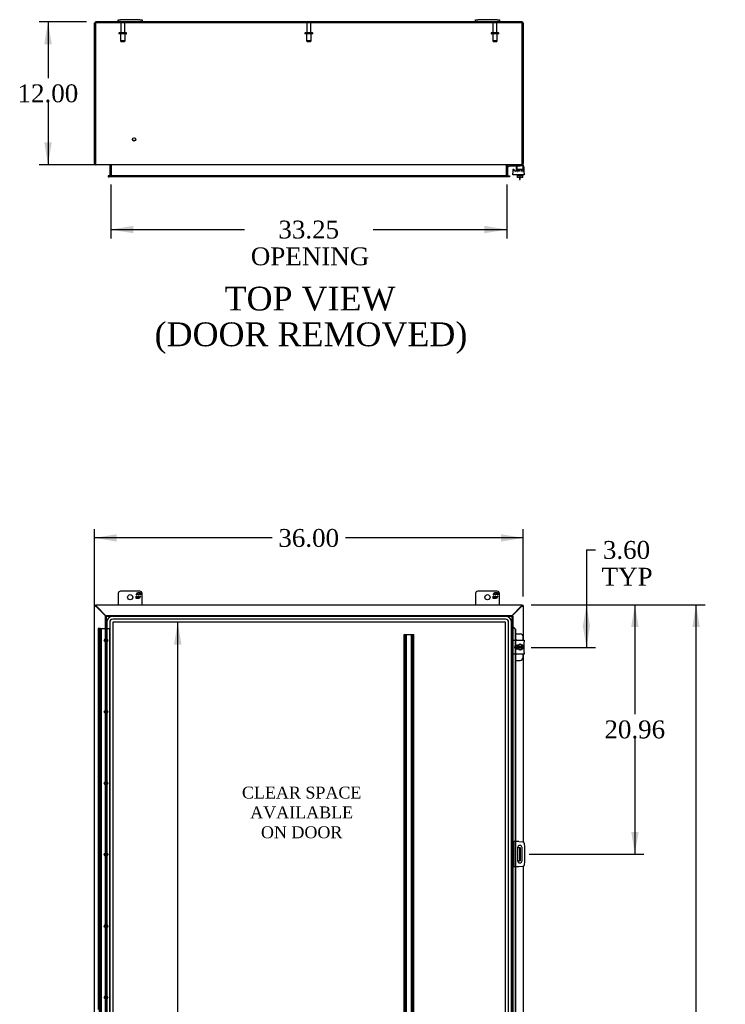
# Model space of a CAD drawing. Header units: inches. Extents: x 29 to 297, y 2 to 198.
# Tile 5 of 10: x 86 to 145, y 94 to 177. Entities that reach past the tile are written whole.
import ezdxf
from ezdxf.enums import TextEntityAlignment as Align

# ---------------------------------------------------------------- set-up
doc = ezdxf.new("R2010")
doc.units = ezdxf.units.IN
doc.header["$MEASUREMENT"] = 0
for name, color, linetype in [('COM40153-1', 7, 'CONTINUOUS'), ('COM40153-2', 7, 'CONTINUOUS'), ('COM42667', 7, 'CONTINUOUS'), ('COM42780', 7, 'CONTINUOUS'), ('COM48506', 7, 'CONTINUOUS'), ('COM52067-1', 7, 'CONTINUOUS'), ('COM53845-5', 7, 'CONTINUOUS'), ('COM54746-68', 7, 'CONTINUOUS'), ('COM70219', 7, 'CONTINUOUS'), ('COM71680-1', 7, 'CONTINUOUS'), ('COM71781-2', 7, 'CONTINUOUS'), ('DEFAULT', 7, 'CONTINUOUS'), ('FET07710', 7, 'CONTINUOUS'), ('SCC19011', 7, 'CONTINUOUS'), ('SPR20265', 7, 'CONTINUOUS'), ('STD21878', 7, 'CONTINUOUS'), ('STD26094', 7, 'CONTINUOUS'), ('WAF25035', 7, 'CONTINUOUS')]:
    doc.layers.add(name, color=color, linetype=linetype)
doc.styles.add('SEACAD_TIMES_NEW_ROMAN', font='times.ttf')

# ---------------------------------------------------------------- blocks, each defined once
blk = doc.blocks.new('GDIMGGROUP')
at = {"layer": 'DEFAULT', "linetype": 'Continuous'}
for points in [[(143.244, 125.771), (142.931, 127.646), (142.619, 125.771)], [(143.244, 57.521), (142.619, 57.521), (142.931, 55.646)]]:
    blk.add_hatch(color=136, dxfattribs=at).paths.add_polyline_path(points)
at = {"layer": 'DEFAULT', "color": 136, "linetype": 'Continuous'}
for p, q in [((129.088, 127.646), (143.681, 127.646)), ((142.931, 92.921), (142.931, 127.646)), ((142.931, 55.646), (142.931, 90.629)), ((129.088, 55.646), (143.681, 55.646))]:
    blk.add_line(p, q, dxfattribs=at)
at = {"layer": 'DEFAULT', "color": 136, "linetype": 'Continuous', "style": 'SEACAD_TIMES_NEW_ROMAN'}
blk.add_text('72.00', height=1.5, dxfattribs=at).set_placement((140.372, 92.396), align=Align.TOP_LEFT)
blk = doc.blocks.new('GDIMGGROUP9')
at = {"layer": 'DEFAULT', "linetype": 'Continuous'}
for points in [[(134.035, 125.771), (133.723, 127.646), (133.41, 125.771)], [(134.035, 125.925), (133.41, 125.925), (133.723, 124.05)]]:
    blk.add_hatch(color=136, dxfattribs=at).paths.add_polyline_path(points)
at = {"layer": 'DEFAULT', "color": 136, "linetype": 'Continuous'}
for p, q in [((133.723, 132.249), (134.473, 132.249)), ((133.723, 132.249), (133.723, 124.05)), ((129.088, 127.646), (134.473, 127.646)), ((129.091, 124.05), (134.473, 124.05))]:
    blk.add_line(p, q, dxfattribs=at)
at = {"layer": 'DEFAULT', "color": 136, "linetype": 'Continuous', "style": 'SEACAD_TIMES_NEW_ROMAN'}
for s, p in [('3.60', (135.104, 132.999)), ('TYP', (134.998, 130.749))]:
    blk.add_text(s, height=1.5, dxfattribs=at).set_placement(p, align=Align.TOP_LEFT)
blk = doc.blocks.new('GDIMGGROUP10')
at = {"layer": 'DEFAULT', "linetype": 'Continuous'}
for points in [[(138.104, 125.771), (137.791, 127.646), (137.479, 125.771)], [(138.104, 108.561), (137.479, 108.561), (137.791, 106.686)]]:
    blk.add_hatch(color=136, dxfattribs=at).paths.add_polyline_path(points)
at = {"layer": 'DEFAULT', "color": 136, "linetype": 'Continuous'}
for p, q in [((129.088, 127.646), (138.541, 127.646)), ((137.791, 127.646), (137.791, 118.441)), ((137.791, 116.416), (137.791, 106.686)), ((128.91, 106.686), (138.541, 106.686))]:
    blk.add_line(p, q, dxfattribs=at)
at = {"layer": 'DEFAULT', "color": 136, "linetype": 'Continuous', "style": 'SEACAD_TIMES_NEW_ROMAN'}
blk.add_text('20.96', height=1.5, dxfattribs=at).set_placement((135.232, 117.916), align=Align.TOP_LEFT)
blk = doc.blocks.new('GDIMGGROUP18')
at = {"layer": 'DEFAULT', "linetype": 'Continuous'}
for points in [[(88.196, 174.735), (88.821, 174.735), (88.508, 176.61)], [(88.196, 166.485), (88.508, 164.61), (88.821, 166.485)]]:
    blk.add_hatch(color=136, dxfattribs=at).paths.add_polyline_path(points)
at = {"layer": 'DEFAULT', "color": 136, "linetype": 'Continuous'}
for p, q in [((91.732, 176.61), (87.758, 176.61)), ((88.508, 176.61), (88.508, 171.885)), ((88.508, 169.86), (88.508, 164.61)), ((126.393, 164.61), (87.758, 164.61))]:
    blk.add_line(p, q, dxfattribs=at)
at = {"layer": 'DEFAULT', "color": 136, "linetype": 'Continuous', "style": 'SEACAD_TIMES_NEW_ROMAN'}
blk.add_text('12.00', height=1.5, dxfattribs=at).set_placement((85.949, 171.36), align=Align.TOP_LEFT)
blk = doc.blocks.new('GDIMGGROUP19')
at = {"layer": 'DEFAULT', "linetype": 'Continuous'}
for points in [[(95.66, 158.852), (95.66, 159.477), (93.785, 159.165)], [(125.16, 158.852), (127.035, 159.165), (125.16, 159.477)]]:
    blk.add_hatch(color=136, dxfattribs=at).paths.add_polyline_path(points)
at = {"layer": 'DEFAULT', "color": 136, "linetype": 'Continuous'}
for p, q in [((93.785, 162.955), (93.785, 158.415)), ((127.035, 162.955), (127.035, 158.415)), ((93.785, 159.165), (105.015, 159.165)), ((115.805, 159.165), (127.035, 159.165))]:
    blk.add_line(p, q, dxfattribs=at)
at = {"layer": 'DEFAULT', "color": 136, "linetype": 'Continuous', "style": 'SEACAD_TIMES_NEW_ROMAN'}
for s, p in [('33.25', (107.851, 159.915)), ('OPENING', (105.54, 157.665))]:
    blk.add_text(s, height=1.5, dxfattribs=at).set_placement(p, align=Align.TOP_LEFT)
blk = doc.blocks.new('GDIMGGROUP21')
at = {"layer": 'DEFAULT', "linetype": 'Continuous'}
for points in [[(94.285, 133.568), (92.41, 133.255), (94.285, 132.943)], [(126.535, 133.568), (126.535, 132.943), (128.41, 133.255)]]:
    blk.add_hatch(color=136, dxfattribs=at).paths.add_polyline_path(points)
at = {"layer": 'DEFAULT', "color": 136, "linetype": 'Continuous'}
for p, q in [((92.41, 127.172), (92.41, 134.005)), ((107.326, 133.255), (92.41, 133.255)), ((128.41, 133.255), (113.494, 133.255)), ((128.41, 128.324), (128.41, 134.005))]:
    blk.add_line(p, q, dxfattribs=at)
at = {"layer": 'DEFAULT', "color": 136, "linetype": 'Continuous', "style": 'SEACAD_TIMES_NEW_ROMAN'}
blk.add_text('36.00', height=1.5, dxfattribs=at).set_placement((107.851, 134.005), align=Align.TOP_LEFT)
blk = doc.blocks.new('GDIMGGROUP25')
at = {"layer": 'DEFAULT', "linetype": 'Continuous'}
for points in [[(99.713, 124.298), (99.4, 126.173), (99.088, 124.298)], [(99.713, 58.994), (99.088, 58.994), (99.4, 57.119)]]:
    blk.add_hatch(color=136, dxfattribs=at).paths.add_polyline_path(points)
at = {"layer": 'DEFAULT', "color": 136, "linetype": 'Continuous'}
for p, q in [((99.4, 92.921), (99.4, 126.173)), ((99.4, 57.119), (99.4, 90.896))]:
    blk.add_line(p, q, dxfattribs=at)
at = {"layer": 'DEFAULT', "color": 136, "linetype": 'Continuous', "style": 'SEACAD_TIMES_NEW_ROMAN'}
blk.add_text('69.05', height=1.5, dxfattribs=at).set_placement((96.841, 92.396), align=Align.TOP_LEFT)

msp = doc.modelspace()

# ---------------------------------------------------------------- linework, layer by layer
at = {"layer": 'COM40153-1', "color": 7}
for p, q in [((128.088, 163.538), (128.088, 163.36)), ((128.088, 163.36), (128.16, 163.36)), ((128.16, 163.36), (128.16, 163.538)), ((127.942, 107.249), (128.052, 107.249)), ((128.052, 107.249), (128.088, 107.249)), ((128.088, 107.249), (128.16, 107.249)), ((128.088, 107.249), (128.088, 106.124)), ((128.16, 107.249), (128.16, 106.124)), ((127.942, 106.124), (128.052, 106.124)), ((128.088, 106.124), (128.052, 106.124)), ((128.088, 106.124), (128.16, 106.124))]:
    msp.add_line(p, q, dxfattribs=at)
at = {"layer": 'COM40153-2', "color": 7}
for p, q in [((127.607, 107.749), (127.535, 107.749)), ((127.607, 107.749), (127.607, 105.624)), ((127.607, 107.749), (127.643, 107.749)), ((128.058, 107.749), (127.643, 107.749)), ((128.058, 107.749), (128.392, 107.72)), ((128.506, 107.606), (128.535, 107.272)), ((127.942, 107.236), (127.942, 106.136)), ((128.317, 106.136), (128.317, 107.236)), ((128.535, 107.272), (128.535, 106.101)), ((128.535, 106.101), (128.506, 105.767)), ((127.607, 105.624), (127.535, 105.624)), ((127.643, 105.624), (127.607, 105.624)), ((128.058, 105.624), (127.643, 105.624)), ((128.392, 105.653), (128.058, 105.624))]:
    msp.add_line(p, q, dxfattribs=at)
for centre, radius, start, end in [((128.381, 107.595), 0.125, 5, 85), ((128.129, 107.236), 0.188, 0, 180), ((128.129, 106.136), 0.188, 180, 0), ((128.381, 105.778), 0.125, 275, 355)]:
    msp.add_arc(centre, radius, start, end, dxfattribs=at)
at = {"layer": 'COM42667', "color": 7}
for p, q in [((127.536, 164.163), (127.536, 163.907)), ((127.536, 163.764), (127.536, 163.907)), ((127.709, 164.098), (127.646, 164.195)), ((127.82, 164.39), (127.82, 164.13)), ((128.506, 163.907), (128.506, 164.39)), ((128.506, 163.907), (128.506, 163.764)), ((128.506, 163.764), (127.536, 163.764)), ((127.536, 124.53), (127.536, 124.673)), ((127.536, 124.673), (128.506, 124.673)), ((127.536, 124.53), (127.536, 123.639)), ((127.95, 124.225), (127.81, 124.225)), ((128.506, 124.673), (128.506, 124.53)), ((128.506, 123.639), (128.506, 124.53)), ((127.536, 123.496), (127.536, 123.639)), ((128.506, 123.496), (127.536, 123.496)), ((127.81, 123.944), (127.95, 123.944)), ((128.506, 123.639), (128.506, 123.496))]:
    msp.add_line(p, q, dxfattribs=at)
for centre, radius, start, end in [((127.596, 164.163), 0.06, 32.84551, 180), ((127.76, 164.13), 0.06, 212.84551, 0), ((127.945, 164.39), 0.125, 90, 180), ((128.381, 164.39), 0.125, 0, 90), ((127.81, 124.084), 0.14, 90, 270)]:
    msp.add_arc(centre, radius, start, end, dxfattribs=at)
at = {"layer": 'COM42780', "color": 7}
for p, q in [((127.107, 164.517), (127.158, 164.568)), ((127.107, 164.517), (127.174, 164.45)), ((127.174, 164.45), (127.225, 164.501)), ((127.259, 164.515), (128.157, 164.515)), ((127.292, 164.516), (127.292, 164.515)), ((127.292, 164.516), (127.352, 164.516)), ((127.352, 164.516), (127.352, 164.515)), ((127.352, 164.516), (127.38, 164.516)), ((127.38, 164.516), (127.38, 164.515)), ((127.38, 164.516), (127.542, 164.516)), ((127.493, 164.516), (127.493, 164.515)), ((127.542, 164.516), (127.542, 164.515)), ((127.907, 164.469), (127.907, 164.594)), ((127.907, 164.133), (128.157, 164.133)), ((127.907, 164.038), (127.907, 164.124)), ((127.907, 164.038), (127.923, 164.038)), ((127.962, 164.228), (128.352, 164.228)), ((127.962, 164.228), (127.962, 164.149)), ((127.962, 164.145), (127.962, 164.133)), ((128.032, 164.038), (128.032, 164.228)), ((128.05, 164.228), (128.05, 164.038)), ((128.407, 164.515), (128.157, 164.515)), ((128.263, 164.038), (128.263, 164.228)), ((128.282, 164.038), (128.282, 164.228)), ((128.302, 164.61), (128.407, 164.61)), ((128.352, 164.133), (128.352, 164.171)), ((128.367, 164.038), (128.378, 164.038)), ((128.407, 164.61), (128.407, 164.515)), ((128.407, 164.512), (128.407, 164.515)), ((128.407, 164.468), (128.407, 164.515)), ((128.407, 164.178), (128.407, 164.468)), ((128.407, 164.038), (128.407, 164.178)), ((127.76, 125.2), (128.157, 125.2)), ((128.407, 124.673), (128.407, 124.95)), ((127.907, 124.15), (127.907, 124.225)), ((127.907, 123.944), (127.907, 124.016)), ((128.407, 123.219), (128.407, 123.496)), ((127.76, 122.969), (128.157, 122.969))]:
    msp.add_line(p, q, dxfattribs=at)
for centre, radius, start, end in [((127.259, 164.467), 0.143, 90, 135), ((127.259, 164.467), 0.048, 90, 135), ((128.157, 124.95), 0.25, 0, 90), ((127.657, 124.513), 0.25, 39.93243, 65.66946), ((127.657, 123.656), 0.25, 294.33054, 320.06757), ((128.157, 123.219), 0.25, 270, 0)]:
    msp.add_arc(centre, radius, start, end, dxfattribs=at)
msp.add_ellipse((127.657, 163.509), major_axis=(0, 14.322), ratio=0.017455, start_param=-1.524085, end_param=-1.503851, dxfattribs=at)
msp.add_open_spline([(127.904, 164.507), (127.904, 164.508), (127.903, 164.51), (127.901, 164.514), (127.9, 164.515), (127.898, 164.515)], degree=3, knots=[0.6179659, 0.6179659, 0.6179659, 0.6179659, 0.75, 0.75, 1, 1, 1, 1], dxfattribs=at)
at = {"layer": 'COM48506', "color": 7}
for p, q in [((92.482, 176.538), (92.482, 176.61)), ((94.41, 176.61), (92.482, 176.61)), ((124.41, 176.61), (96.41, 176.61)), ((128.302, 176.61), (126.41, 176.61)), ((128.41, 176.502), (128.41, 164.718)), ((128.302, 164.625), (128.302, 164.61)), ((128.41, 164.718), (128.338, 164.718)), ((127.035, 164.574), (127.035, 163.705)), ((127.107, 164.574), (127.035, 164.574)), ((127.107, 164.574), (127.107, 163.705)), ((128.302, 164.61), (128.283, 164.61)), ((127.107, 163.705), (127.035, 163.705)), ((127.175, 163.669), (127.18, 163.669)), ((127.175, 163.597), (127.18, 163.597)), ((127.18, 163.669), (127.265, 163.669)), ((127.265, 163.597), (127.18, 163.597)), ((127.265, 163.669), (127.265, 163.597)), ((128.302, 127.519), (127.463, 126.68)), ((128.41, 127.574), (128.338, 127.574)), ((128.41, 127.574), (128.41, 124.673)), ((128.41, 123.496), (128.41, 107.717)), ((128.41, 105.656), (128.41, 92.235))]:
    msp.add_line(p, q, dxfattribs=at)
for centre, radius, start, end in [((128.302, 176.502), 0.108, 0, 90), ((128.302, 164.718), 0.108, 270, 0), ((128.302, 164.718), 0.036, 323.71481, 0), ((127.143, 164.574), 0.108, 168.97343, 180), ((127.143, 164.574), 0.036, 90, 180), ((127.143, 163.705), 0.108, 180, 191.00122), ((127.143, 163.705), 0.036, 180, 270)]:
    msp.add_arc(centre, radius, start, end, dxfattribs=at)
for points, knots in [([(128.302, 127.519), (128.309, 127.522), (128.316, 127.524), (128.33, 127.529), (128.337, 127.531), (128.35, 127.535), (128.356, 127.538), (128.368, 127.542), (128.374, 127.545), (128.384, 127.549), (128.388, 127.551), (128.396, 127.556), (128.399, 127.558), (128.407, 127.565), (128.41, 127.57), (128.41, 127.574)], [0, 0, 0, 0, 0.125, 0.125, 0.25, 0.25, 0.375, 0.375, 0.5, 0.5, 0.625, 0.625, 0.75, 0.75, 1, 1, 1, 1]), ([(128.302, 127.519), (128.307, 127.524), (128.312, 127.529), (128.32, 127.538), (128.324, 127.542), (128.331, 127.551), (128.334, 127.556), (128.337, 127.565), (128.338, 127.57), (128.338, 127.574)], [0, 0, 0, 0, 0.25, 0.25, 0.5, 0.5, 0.75, 0.75, 1, 1, 1, 1])]:
    msp.add_open_spline(points, degree=3, knots=knots, dxfattribs=at)
at = {"layer": 'COM52067-1', "color": 7}
for p, q in [((92.482, 176.538), (92.482, 164.718)), ((128.338, 176.538), (92.482, 176.538)), ((128.338, 164.718), (128.338, 176.538)), ((128.283, 164.61), (92.537, 164.61)), ((93.804, 164.574), (93.804, 163.705)), ((127.016, 163.705), (127.016, 164.574)), ((93.645, 163.669), (93.695, 163.669)), ((93.645, 163.669), (93.645, 163.597)), ((93.695, 163.597), (93.645, 163.597)), ((127.125, 163.669), (93.695, 163.669)), ((127.125, 163.597), (93.695, 163.597)), ((127.125, 163.669), (127.175, 163.669)), ((127.175, 163.597), (127.125, 163.597)), ((127.175, 163.597), (127.175, 163.669)), ((92.482, 127.646), (92.482, 127.574)), ((92.482, 127.646), (128.338, 127.646)), ((93.399, 126.677), (92.537, 127.538)), ((128.283, 127.538), (127.463, 126.718)), ((128.338, 127.646), (128.338, 127.574))]:
    msp.add_line(p, q, dxfattribs=at)
for points, knots in [([(92.482, 164.718), (92.484, 164.711), (92.487, 164.704), (92.491, 164.69), (92.494, 164.683), (92.498, 164.67), (92.5, 164.664), (92.505, 164.652), (92.507, 164.646), (92.512, 164.636), (92.514, 164.632), (92.519, 164.624), (92.521, 164.621), (92.528, 164.613), (92.533, 164.61), (92.537, 164.61)], [0, 0, 0, 0, 0.125, 0.125, 0.25, 0.25, 0.375, 0.375, 0.5, 0.5, 0.625, 0.625, 0.75, 0.75, 1, 1, 1, 1]), ([(128.338, 164.718), (128.336, 164.711), (128.334, 164.704), (128.329, 164.69), (128.327, 164.683), (128.322, 164.67), (128.32, 164.664), (128.315, 164.652), (128.313, 164.646), (128.308, 164.636), (128.306, 164.632), (128.302, 164.624), (128.299, 164.621), (128.292, 164.613), (128.288, 164.61), (128.283, 164.61)], [0, 0, 0, 0, 0.125, 0.125, 0.25, 0.25, 0.375, 0.375, 0.5, 0.5, 0.625, 0.625, 0.75, 0.75, 1, 1, 1, 1]), ([(93.696, 164.61), (93.706, 164.61), (93.716, 164.609), (93.736, 164.607), (93.746, 164.606), (93.765, 164.602), (93.775, 164.599), (93.788, 164.593), (93.793, 164.59), (93.799, 164.585), (93.8, 164.583), (93.803, 164.58), (93.803, 164.579), (93.804, 164.576), (93.804, 164.575), (93.804, 164.574)], [0, 0, 0, 0, 0.25, 0.25, 0.5, 0.5, 0.75, 0.75, 0.875, 0.875, 0.9375, 0.9375, 0.96875, 0.96875, 1, 1, 1, 1]), ([(127.016, 164.574), (127.016, 164.576), (127.017, 164.579), (127.02, 164.583), (127.022, 164.585), (127.028, 164.59), (127.032, 164.593), (127.046, 164.599), (127.055, 164.602), (127.075, 164.606), (127.085, 164.607), (127.104, 164.609), (127.114, 164.61), (127.124, 164.61)], [0, 0, 0, 0, 0.0625, 0.0625, 0.125, 0.125, 0.25, 0.25, 0.5, 0.5, 0.75, 0.75, 1, 1, 1, 1]), ([(93.804, 163.705), (93.804, 163.702), (93.803, 163.699), (93.8, 163.695), (93.799, 163.693), (93.793, 163.688), (93.788, 163.686), (93.775, 163.679), (93.765, 163.677), (93.746, 163.672), (93.736, 163.671), (93.716, 163.669), (93.706, 163.669), (93.696, 163.669)], [0, 0, 0, 0, 0.0625, 0.0625, 0.125, 0.125, 0.25, 0.25, 0.5, 0.5, 0.75, 0.75, 1, 1, 1, 1]), ([(127.124, 163.669), (127.114, 163.669), (127.104, 163.669), (127.085, 163.671), (127.075, 163.672), (127.055, 163.677), (127.046, 163.679), (127.032, 163.686), (127.028, 163.688), (127.022, 163.693), (127.02, 163.695), (127.018, 163.698), (127.017, 163.7), (127.016, 163.702), (127.016, 163.703), (127.016, 163.705)], [0, 0, 0, 0, 0.25, 0.25, 0.5, 0.5, 0.75, 0.75, 0.875, 0.875, 0.9375, 0.9375, 0.96875, 0.96875, 1, 1, 1, 1]), ([(92.482, 127.646), (92.484, 127.646), (92.487, 127.646), (92.491, 127.643), (92.494, 127.641), (92.498, 127.635), (92.5, 127.632), (92.505, 127.624), (92.507, 127.62), (92.512, 127.61), (92.514, 127.604), (92.519, 127.593), (92.521, 127.586), (92.528, 127.567), (92.533, 127.553), (92.537, 127.538)], [0, 0, 0, 0, 0.125, 0.125, 0.25, 0.25, 0.375, 0.375, 0.5, 0.5, 0.625, 0.625, 0.75, 0.75, 1, 1, 1, 1]), ([(92.482, 127.574), (92.487, 127.574), (92.491, 127.573), (92.5, 127.57), (92.505, 127.567), (92.514, 127.561), (92.519, 127.556), (92.528, 127.548), (92.533, 127.543), (92.537, 127.538)], [0, 0, 0, 0, 0.25, 0.25, 0.5, 0.5, 0.75, 0.75, 1, 1, 1, 1]), ([(128.338, 127.646), (128.336, 127.646), (128.334, 127.646), (128.329, 127.643), (128.327, 127.641), (128.322, 127.635), (128.32, 127.632), (128.315, 127.624), (128.313, 127.62), (128.308, 127.61), (128.306, 127.604), (128.302, 127.593), (128.299, 127.586), (128.292, 127.567), (128.288, 127.553), (128.283, 127.538)], [0, 0, 0, 0, 0.125, 0.125, 0.25, 0.25, 0.375, 0.375, 0.5, 0.5, 0.625, 0.625, 0.75, 0.75, 1, 1, 1, 1]), ([(128.338, 127.574), (128.334, 127.574), (128.329, 127.573), (128.32, 127.57), (128.315, 127.567), (128.306, 127.561), (128.302, 127.556), (128.292, 127.548), (128.288, 127.543), (128.283, 127.538)], [0, 0, 0, 0, 0.25, 0.25, 0.5, 0.5, 0.75, 0.75, 1, 1, 1, 1])]:
    msp.add_open_spline(points, degree=3, knots=knots, dxfattribs=at)
at = {"layer": 'COM53845-5', "color": 7}
for p, q in [((118.419, 58.146), (118.419, 125.146)), ((118.419, 125.146), (118.502, 125.146)), ((118.459, 58.146), (118.459, 125.146)), ((118.502, 125.146), (119.153, 125.146)), ((118.571, 58.146), (118.571, 125.146)), ((118.611, 58.146), (118.611, 125.146)), ((119.044, 58.146), (119.044, 125.146)), ((119.084, 58.146), (119.084, 125.146)), ((119.153, 125.146), (119.236, 125.146)), ((119.196, 58.146), (119.196, 125.146)), ((119.236, 58.146), (119.236, 125.146))]:
    msp.add_line(p, q, dxfattribs=at)
at = {"layer": 'COM54746-68', "color": 7}
for p, q in [((92.839, 125.646), (92.722, 125.646)), ((92.722, 125.646), (92.722, 124.646)), ((92.777, 125.655), (92.777, 125.681)), ((92.777, 125.681), (92.827, 125.681)), ((92.827, 125.655), (92.777, 125.655)), ((92.784, 125.646), (92.784, 124.646)), ((92.789, 125.655), (92.789, 125.646)), ((92.789, 125.646), (92.789, 58.646)), ((92.804, 124.646), (92.804, 125.646)), ((92.827, 125.681), (92.852, 125.681)), ((92.827, 125.655), (92.852, 125.655)), ((92.839, 125.646), (93.347, 125.646)), ((92.852, 125.681), (92.902, 125.681)), ((92.902, 125.655), (92.852, 125.655)), ((92.888, 125.646), (92.888, 124.646)), ((92.889, 125.646), (92.889, 125.655)), ((92.889, 58.646), (92.889, 125.646)), ((92.894, 124.646), (92.894, 125.646)), ((92.894, 124.646), (92.894, 125.646)), ((92.902, 125.681), (92.902, 125.655)), ((92.956, 124.646), (92.956, 125.646)), ((92.956, 124.646), (92.956, 125.646)), ((92.972, 57.646), (92.972, 125.646)), ((92.998, 57.646), (92.998, 125.646)), ((93.347, 125.646), (93.419, 125.646)), ((93.419, 125.646), (93.481, 125.646)), ((93.481, 57.646), (93.481, 125.646)), ((93.481, 125.646), (93.691, 125.646)), ((93.691, 57.646), (93.691, 125.646)), ((92.839, 124.646), (92.722, 124.646)), ((92.722, 124.646), (92.839, 124.646)), ((92.722, 124.646), (92.722, 123.646)), ((92.76, 123.646), (92.76, 124.646)), ((92.784, 124.646), (92.784, 123.646)), ((92.803, 123.646), (92.803, 124.646)), ((92.839, 124.646), (92.907, 124.646)), ((92.894, 123.646), (92.894, 124.646)), ((92.907, 124.646), (92.907, 123.647)), ((92.962, 124.646), (92.907, 124.646)), ((92.956, 123.646), (92.956, 124.646)), ((92.962, 123.647), (92.962, 124.646)), ((92.839, 123.647), (92.722, 123.647)), ((92.722, 123.647), (92.722, 122.646)), ((92.722, 123.646), (92.956, 123.646)), ((92.784, 123.647), (92.784, 122.646)), ((92.804, 122.646), (92.804, 123.646)), ((92.839, 123.647), (92.907, 123.647)), ((92.888, 123.646), (92.888, 122.646)), ((92.894, 122.646), (92.894, 123.647)), ((92.894, 122.646), (92.894, 123.647)), ((92.962, 123.647), (92.907, 123.647)), ((92.956, 122.646), (92.956, 123.647)), ((92.956, 122.646), (92.956, 123.647)), ((92.839, 122.646), (92.722, 122.646)), ((92.722, 122.646), (92.839, 122.646)), ((92.722, 122.646), (92.722, 121.646)), ((92.76, 121.646), (92.76, 122.646)), ((92.784, 122.646), (92.784, 121.646)), ((92.803, 121.646), (92.803, 122.646)), ((92.839, 122.646), (92.907, 122.646)), ((92.894, 121.646), (92.894, 122.646)), ((92.962, 122.646), (92.907, 122.646)), ((92.907, 122.646), (92.907, 121.647)), ((92.956, 121.646), (92.956, 122.646)), ((92.962, 121.647), (92.962, 122.646)), ((92.839, 121.647), (92.722, 121.647)), ((92.722, 121.647), (92.722, 120.646)), ((92.722, 121.646), (92.956, 121.646)), ((92.784, 121.647), (92.784, 120.646)), ((92.804, 120.646), (92.804, 121.646)), ((92.839, 121.647), (92.907, 121.647)), ((92.888, 121.646), (92.888, 120.646)), ((92.894, 120.646), (92.894, 121.647)), ((92.894, 120.646), (92.894, 121.647)), ((92.962, 121.647), (92.907, 121.647)), ((92.956, 120.646), (92.956, 121.647)), ((92.956, 120.646), (92.956, 121.647)), ((92.839, 120.646), (92.722, 120.646)), ((92.722, 120.646), (92.839, 120.646)), ((92.722, 120.646), (92.722, 119.646)), ((92.76, 119.646), (92.76, 120.646)), ((92.784, 120.646), (92.784, 119.646)), ((92.803, 119.646), (92.803, 120.646)), ((92.839, 120.646), (92.907, 120.646)), ((92.894, 119.646), (92.894, 120.646)), ((92.962, 120.646), (92.907, 120.646)), ((92.907, 120.646), (92.907, 119.647)), ((92.956, 119.646), (92.956, 120.646)), ((92.962, 119.647), (92.962, 120.646)), ((92.839, 119.647), (92.722, 119.647)), ((92.722, 119.647), (92.722, 118.646)), ((92.722, 119.646), (92.956, 119.646)), ((92.784, 119.647), (92.784, 118.646)), ((92.804, 118.646), (92.804, 119.646)), ((92.839, 119.647), (92.907, 119.647)), ((92.888, 119.646), (92.888, 118.646)), ((92.894, 118.646), (92.894, 119.647)), ((92.894, 118.646), (92.894, 119.647)), ((92.962, 119.647), (92.907, 119.647)), ((92.956, 118.646), (92.956, 119.647)), ((92.956, 118.646), (92.956, 119.647)), ((92.839, 118.646), (92.722, 118.646)), ((92.722, 118.646), (92.839, 118.646)), ((92.722, 118.646), (92.722, 117.646)), ((92.76, 117.646), (92.76, 118.646)), ((92.784, 118.646), (92.784, 117.646)), ((92.803, 117.646), (92.803, 118.646)), ((92.839, 118.646), (92.907, 118.646)), ((92.894, 117.646), (92.894, 118.646)), ((92.962, 118.646), (92.907, 118.646)), ((92.907, 118.646), (92.907, 117.647)), ((92.956, 117.646), (92.956, 118.646)), ((92.962, 117.647), (92.962, 118.646)), ((92.839, 117.647), (92.722, 117.647)), ((92.722, 117.647), (92.722, 116.646)), ((92.722, 117.646), (92.956, 117.646)), ((92.784, 117.647), (92.784, 116.646)), ((92.804, 116.646), (92.804, 117.646)), ((92.839, 117.647), (92.907, 117.647)), ((92.888, 117.646), (92.888, 116.646)), ((92.894, 116.646), (92.894, 117.647)), ((92.894, 116.646), (92.894, 117.647)), ((92.962, 117.647), (92.907, 117.647)), ((92.956, 116.646), (92.956, 117.647)), ((92.956, 116.646), (92.956, 117.647)), ((92.839, 116.646), (92.722, 116.646)), ((92.722, 116.646), (92.839, 116.646)), ((92.722, 116.646), (92.722, 115.646)), ((92.76, 115.646), (92.76, 116.646)), ((92.784, 116.646), (92.784, 115.646)), ((92.803, 115.646), (92.803, 116.646)), ((92.839, 116.646), (92.907, 116.646)), ((92.894, 115.646), (92.894, 116.646)), ((92.962, 116.646), (92.907, 116.646)), ((92.907, 116.646), (92.907, 115.647)), ((92.956, 115.646), (92.956, 116.646)), ((92.962, 115.647), (92.962, 116.646)), ((92.839, 115.647), (92.722, 115.647)), ((92.722, 115.647), (92.722, 114.646)), ((92.722, 115.646), (92.956, 115.646)), ((92.784, 115.647), (92.784, 114.646)), ((92.804, 114.646), (92.804, 115.646)), ((92.839, 115.647), (92.907, 115.647)), ((92.888, 115.646), (92.888, 114.646)), ((92.894, 114.646), (92.894, 115.647)), ((92.894, 114.646), (92.894, 115.647)), ((92.962, 115.647), (92.907, 115.647)), ((92.956, 114.646), (92.956, 115.647)), ((92.956, 114.646), (92.956, 115.647)), ((92.839, 114.646), (92.722, 114.646)), ((92.722, 114.646), (92.839, 114.646)), ((92.722, 114.646), (92.722, 113.646)), ((92.76, 113.646), (92.76, 114.646)), ((92.784, 114.646), (92.784, 113.646)), ((92.803, 113.646), (92.803, 114.646)), ((92.839, 114.646), (92.907, 114.646)), ((92.894, 113.646), (92.894, 114.646)), ((92.962, 114.646), (92.907, 114.646)), ((92.907, 114.646), (92.907, 113.647)), ((92.956, 113.646), (92.956, 114.646)), ((92.962, 113.647), (92.962, 114.646)), ((92.839, 113.647), (92.722, 113.647)), ((92.722, 113.647), (92.722, 112.646)), ((92.722, 113.646), (92.956, 113.646)), ((92.784, 113.647), (92.784, 112.646)), ((92.804, 112.646), (92.804, 113.646)), ((92.839, 113.647), (92.907, 113.647)), ((92.888, 113.646), (92.888, 112.646)), ((92.894, 112.646), (92.894, 113.647)), ((92.894, 112.646), (92.894, 113.647)), ((92.962, 113.647), (92.907, 113.647)), ((92.956, 112.646), (92.956, 113.647)), ((92.956, 112.646), (92.956, 113.647)), ((92.839, 112.646), (92.722, 112.646)), ((92.722, 112.646), (92.839, 112.646)), ((92.722, 112.646), (92.722, 111.646)), ((92.76, 111.646), (92.76, 112.646)), ((92.784, 112.646), (92.784, 111.646)), ((92.803, 111.646), (92.803, 112.646)), ((92.839, 112.646), (92.907, 112.646)), ((92.894, 111.646), (92.894, 112.646)), ((92.962, 112.646), (92.907, 112.646)), ((92.907, 112.646), (92.907, 111.647)), ((92.956, 111.646), (92.956, 112.646)), ((92.962, 111.647), (92.962, 112.646)), ((92.839, 111.647), (92.722, 111.647)), ((92.722, 111.647), (92.722, 110.646)), ((92.722, 111.646), (92.956, 111.646)), ((92.784, 111.647), (92.784, 110.646)), ((92.804, 110.646), (92.804, 111.646)), ((92.839, 111.647), (92.907, 111.647)), ((92.888, 111.646), (92.888, 110.646)), ((92.894, 110.646), (92.894, 111.647)), ((92.894, 110.646), (92.894, 111.647)), ((92.962, 111.647), (92.907, 111.647)), ((92.956, 110.646), (92.956, 111.647)), ((92.956, 110.646), (92.956, 111.647)), ((92.839, 110.646), (92.722, 110.646)), ((92.722, 110.646), (92.839, 110.646)), ((92.722, 110.646), (92.722, 109.646)), ((92.76, 109.646), (92.76, 110.646)), ((92.784, 110.646), (92.784, 109.646)), ((92.803, 109.646), (92.803, 110.646)), ((92.839, 110.646), (92.907, 110.646)), ((92.894, 109.646), (92.894, 110.646)), ((92.962, 110.646), (92.907, 110.646)), ((92.907, 110.646), (92.907, 109.647)), ((92.956, 109.646), (92.956, 110.646)), ((92.962, 109.647), (92.962, 110.646)), ((92.839, 109.647), (92.722, 109.647)), ((92.722, 109.647), (92.722, 108.646)), ((92.722, 109.646), (92.956, 109.646)), ((92.784, 109.647), (92.784, 108.646)), ((92.804, 108.646), (92.804, 109.646)), ((92.839, 109.647), (92.907, 109.647)), ((92.888, 109.646), (92.888, 108.646)), ((92.894, 108.646), (92.894, 109.647)), ((92.894, 108.646), (92.894, 109.647)), ((92.962, 109.647), (92.907, 109.647)), ((92.956, 108.646), (92.956, 109.647)), ((92.956, 108.646), (92.956, 109.647)), ((92.839, 108.646), (92.722, 108.646)), ((92.722, 108.646), (92.839, 108.646)), ((92.722, 108.646), (92.722, 107.646)), ((92.76, 107.646), (92.76, 108.646)), ((92.784, 108.646), (92.784, 107.646)), ((92.803, 107.646), (92.803, 108.646)), ((92.839, 108.646), (92.907, 108.646)), ((92.894, 107.646), (92.894, 108.646)), ((92.962, 108.646), (92.907, 108.646)), ((92.907, 108.646), (92.907, 107.647)), ((92.956, 107.646), (92.956, 108.646)), ((92.962, 107.647), (92.962, 108.646)), ((92.839, 107.647), (92.722, 107.647)), ((92.722, 107.647), (92.722, 106.646)), ((92.722, 107.646), (92.956, 107.646)), ((92.784, 107.647), (92.784, 106.646)), ((92.804, 106.646), (92.804, 107.646)), ((92.839, 107.647), (92.907, 107.647)), ((92.888, 107.646), (92.888, 106.646)), ((92.894, 106.646), (92.894, 107.647)), ((92.894, 106.646), (92.894, 107.647)), ((92.962, 107.647), (92.907, 107.647)), ((92.956, 106.646), (92.956, 107.647)), ((92.956, 106.646), (92.956, 107.647)), ((92.839, 106.646), (92.722, 106.646)), ((92.722, 106.646), (92.839, 106.646)), ((92.722, 106.646), (92.722, 105.646)), ((92.76, 105.646), (92.76, 106.646)), ((92.784, 106.646), (92.784, 105.646)), ((92.803, 105.646), (92.803, 106.646)), ((92.839, 106.646), (92.907, 106.646)), ((92.894, 105.646), (92.894, 106.646)), ((92.962, 106.646), (92.907, 106.646)), ((92.907, 106.646), (92.907, 105.647)), ((92.956, 105.646), (92.956, 106.646)), ((92.962, 105.647), (92.962, 106.646)), ((92.839, 105.647), (92.722, 105.647)), ((92.722, 105.647), (92.722, 104.646)), ((92.722, 105.646), (92.956, 105.646)), ((92.784, 105.647), (92.784, 104.646)), ((92.804, 104.646), (92.804, 105.646)), ((92.839, 105.647), (92.907, 105.647)), ((92.888, 105.646), (92.888, 104.646)), ((92.894, 104.646), (92.894, 105.647)), ((92.894, 104.646), (92.894, 105.647)), ((92.962, 105.647), (92.907, 105.647)), ((92.956, 104.646), (92.956, 105.647)), ((92.956, 104.646), (92.956, 105.647)), ((92.839, 104.646), (92.722, 104.646)), ((92.722, 104.646), (92.839, 104.646)), ((92.722, 104.646), (92.722, 103.646)), ((92.76, 103.646), (92.76, 104.646)), ((92.784, 104.646), (92.784, 103.646)), ((92.803, 103.646), (92.803, 104.646)), ((92.839, 104.646), (92.907, 104.646)), ((92.894, 103.646), (92.894, 104.646)), ((92.962, 104.646), (92.907, 104.646)), ((92.907, 104.646), (92.907, 103.647)), ((92.956, 103.646), (92.956, 104.646)), ((92.962, 103.647), (92.962, 104.646)), ((92.839, 103.647), (92.722, 103.647)), ((92.722, 103.647), (92.722, 102.646)), ((92.722, 103.646), (92.956, 103.646)), ((92.784, 103.647), (92.784, 102.646)), ((92.804, 102.646), (92.804, 103.646)), ((92.839, 103.647), (92.907, 103.647)), ((92.888, 103.646), (92.888, 102.646)), ((92.894, 102.646), (92.894, 103.647)), ((92.894, 102.646), (92.894, 103.647)), ((92.962, 103.647), (92.907, 103.647)), ((92.956, 102.646), (92.956, 103.647)), ((92.956, 102.646), (92.956, 103.647)), ((92.839, 102.646), (92.722, 102.646)), ((92.722, 102.646), (92.839, 102.646)), ((92.722, 102.646), (92.722, 101.646)), ((92.76, 101.646), (92.76, 102.646)), ((92.784, 102.646), (92.784, 101.646)), ((92.803, 101.646), (92.803, 102.646)), ((92.839, 102.646), (92.907, 102.646)), ((92.894, 101.646), (92.894, 102.646)), ((92.962, 102.646), (92.907, 102.646)), ((92.907, 102.646), (92.907, 101.647)), ((92.956, 101.646), (92.956, 102.646)), ((92.962, 101.647), (92.962, 102.646)), ((92.839, 101.647), (92.722, 101.647)), ((92.722, 101.647), (92.722, 100.646)), ((92.722, 101.646), (92.956, 101.646)), ((92.784, 101.647), (92.784, 100.646)), ((92.804, 100.646), (92.804, 101.646)), ((92.839, 101.647), (92.907, 101.647)), ((92.888, 101.646), (92.888, 100.646)), ((92.894, 100.646), (92.894, 101.647)), ((92.894, 100.646), (92.894, 101.647)), ((92.962, 101.647), (92.907, 101.647)), ((92.956, 100.646), (92.956, 101.647)), ((92.956, 100.646), (92.956, 101.647)), ((92.839, 100.646), (92.722, 100.646)), ((92.722, 100.646), (92.839, 100.646)), ((92.722, 100.646), (92.722, 99.646)), ((92.76, 99.646), (92.76, 100.646)), ((92.784, 100.646), (92.784, 99.646)), ((92.803, 99.646), (92.803, 100.646)), ((92.839, 100.646), (92.907, 100.646)), ((92.894, 99.646), (92.894, 100.646)), ((92.962, 100.646), (92.907, 100.646)), ((92.907, 100.646), (92.907, 99.647)), ((92.956, 99.646), (92.956, 100.646)), ((92.962, 99.647), (92.962, 100.646)), ((92.839, 99.647), (92.722, 99.647)), ((92.722, 99.647), (92.722, 98.646)), ((92.722, 99.646), (92.956, 99.646)), ((92.784, 99.647), (92.784, 98.646)), ((92.804, 98.646), (92.804, 99.646)), ((92.839, 99.647), (92.907, 99.647)), ((92.888, 99.646), (92.888, 98.646)), ((92.894, 98.646), (92.894, 99.647)), ((92.894, 98.646), (92.894, 99.647)), ((92.962, 99.647), (92.907, 99.647)), ((92.956, 98.646), (92.956, 99.647)), ((92.956, 98.646), (92.956, 99.647)), ((92.839, 98.646), (92.722, 98.646)), ((92.722, 98.646), (92.839, 98.646)), ((92.722, 98.646), (92.722, 97.646)), ((92.76, 97.646), (92.76, 98.646)), ((92.784, 98.646), (92.784, 97.646)), ((92.803, 97.646), (92.803, 98.646)), ((92.839, 98.646), (92.907, 98.646)), ((92.894, 97.646), (92.894, 98.646)), ((92.962, 98.646), (92.907, 98.646)), ((92.907, 98.646), (92.907, 97.647)), ((92.956, 97.646), (92.956, 98.646)), ((92.962, 97.647), (92.962, 98.646)), ((92.839, 97.647), (92.722, 97.647)), ((92.722, 97.647), (92.722, 96.646)), ((92.722, 97.646), (92.956, 97.646)), ((92.784, 97.647), (92.784, 96.646)), ((92.804, 96.646), (92.804, 97.646)), ((92.839, 97.647), (92.907, 97.647)), ((92.888, 97.646), (92.888, 96.646)), ((92.894, 96.646), (92.894, 97.647)), ((92.894, 96.646), (92.894, 97.647)), ((92.962, 97.647), (92.907, 97.647)), ((92.956, 96.646), (92.956, 97.647)), ((92.956, 96.646), (92.956, 97.647)), ((92.839, 96.646), (92.722, 96.646)), ((92.722, 96.646), (92.839, 96.646)), ((92.722, 96.646), (92.722, 95.646)), ((92.76, 95.646), (92.76, 96.646)), ((92.784, 96.646), (92.784, 95.646)), ((92.803, 95.646), (92.803, 96.646)), ((92.839, 96.646), (92.907, 96.646)), ((92.894, 95.646), (92.894, 96.646)), ((92.962, 96.646), (92.907, 96.646)), ((92.907, 96.646), (92.907, 95.647)), ((92.956, 95.646), (92.956, 96.646)), ((92.962, 95.647), (92.962, 96.646)), ((92.839, 95.647), (92.722, 95.647)), ((92.722, 95.647), (92.722, 94.646)), ((92.722, 95.646), (92.956, 95.646)), ((92.784, 95.647), (92.784, 94.646)), ((92.804, 94.646), (92.804, 95.646)), ((92.839, 95.647), (92.907, 95.647)), ((92.888, 95.646), (92.888, 94.646)), ((92.894, 94.646), (92.894, 95.647)), ((92.894, 94.646), (92.894, 95.647)), ((92.962, 95.647), (92.907, 95.647)), ((92.956, 94.646), (92.956, 95.647)), ((92.956, 94.646), (92.956, 95.647)), ((92.839, 94.646), (92.722, 94.646)), ((92.722, 94.646), (92.839, 94.646)), ((92.722, 94.646), (92.722, 93.646)), ((92.76, 93.646), (92.76, 94.646)), ((92.784, 94.646), (92.784, 93.646)), ((92.803, 93.646), (92.803, 94.646)), ((92.839, 94.646), (92.907, 94.646)), ((92.894, 93.646), (92.894, 94.646)), ((92.962, 94.646), (92.907, 94.646)), ((92.907, 94.646), (92.907, 93.647)), ((92.956, 93.646), (92.956, 94.646)), ((92.962, 93.647), (92.962, 94.646))]:
    msp.add_line(p, q, dxfattribs=at)
for centre in [(93.378, 124.646), (93.378, 118.646), (93.378, 112.646), (93.378, 106.646), (93.378, 100.646), (93.378, 94.646)]:
    msp.add_circle(centre, 0.152, dxfattribs=at)
at = {"layer": 'COM70219', "color": 7}
for p, q in [((126.936, 126.672), (93.94, 126.672)), ((126.936, 126.671), (93.94, 126.671)), ((93.44, 126.172), (93.44, 57.12)), ((93.441, 126.172), (93.441, 57.12)), ((93.69, 126.172), (93.69, 57.12)), ((93.939, 126.172), (93.939, 57.12)), ((126.936, 126.422), (93.94, 126.422)), ((126.936, 126.173), (93.94, 126.173)), ((126.936, 126.172), (93.94, 126.172)), ((93.94, 126.172), (93.94, 57.12)), ((126.936, 57.12), (126.936, 126.172)), ((126.937, 57.12), (126.937, 126.172)), ((127.186, 57.12), (127.186, 126.172)), ((127.435, 57.12), (127.435, 126.172)), ((127.436, 57.12), (127.436, 126.172))]:
    msp.add_line(p, q, dxfattribs=at)
for centre, radius, start, end in [((93.94, 126.172), 0.5, 90, 180), ((93.94, 126.172), 0.499, 90, 180), ((126.936, 126.172), 0.5, 0, 90), ((126.936, 126.172), 0.499, 0, 90), ((93.94, 126.172), 0.25, 90, 180), ((93.94, 126.172), 0.001, 90, 180), ((126.936, 126.172), 0.25, 0, 90), ((126.936, 126.172), 0.001, 0, 90)]:
    msp.add_arc(centre, radius, start, end, dxfattribs=at)
at = {"layer": 'COM71680-1', "color": 7}
for p, q in [((92.41, 164.718), (92.41, 176.538)), ((92.41, 176.538), (92.482, 176.538)), ((92.482, 164.718), (92.41, 164.718)), ((92.518, 164.61), (92.518, 164.625)), ((92.537, 164.61), (92.518, 164.61)), ((93.713, 163.705), (93.713, 164.574)), ((93.713, 164.574), (93.785, 164.574)), ((93.785, 163.705), (93.785, 164.574)), ((93.641, 163.669), (93.555, 163.669)), ((93.555, 163.669), (93.555, 163.597)), ((93.555, 163.597), (93.641, 163.597)), ((93.641, 163.669), (93.645, 163.669)), ((93.641, 163.597), (93.645, 163.597)), ((93.713, 163.705), (93.785, 163.705)), ((92.41, 55.718), (92.41, 127.574)), ((92.482, 127.574), (92.41, 127.574)), ((93.361, 126.677), (92.518, 127.519))]:
    msp.add_line(p, q, dxfattribs=at)
for centre, radius, start, end in [((92.518, 164.718), 0.108, 180, 270), ((92.518, 164.718), 0.036, 180, 212.87094), ((93.677, 164.574), 0.036, 0, 90), ((93.677, 164.574), 0.108, 0, 10.89659), ((93.677, 163.705), 0.036, 270, 0), ((93.677, 163.705), 0.108, 349.39572, 0)]:
    msp.add_arc(centre, radius, start, end, dxfattribs=at)
for points, knots in [([(92.41, 127.574), (92.41, 127.572), (92.411, 127.57), (92.414, 127.565), (92.416, 127.563), (92.421, 127.558), (92.424, 127.556), (92.432, 127.551), (92.437, 127.549), (92.447, 127.545), (92.452, 127.542), (92.464, 127.538), (92.47, 127.535), (92.49, 127.529), (92.504, 127.524), (92.518, 127.519)], [0, 0, 0, 0, 0.125, 0.125, 0.25, 0.25, 0.375, 0.375, 0.5, 0.5, 0.625, 0.625, 0.75, 0.75, 1, 1, 1, 1]), ([(92.482, 127.574), (92.482, 127.57), (92.483, 127.565), (92.487, 127.556), (92.489, 127.551), (92.496, 127.542), (92.5, 127.538), (92.509, 127.529), (92.513, 127.524), (92.518, 127.519)], [0, 0, 0, 0, 0.25, 0.25, 0.5, 0.5, 0.75, 0.75, 1, 1, 1, 1])]:
    msp.add_open_spline(points, degree=3, knots=knots, dxfattribs=at)
at = {"layer": 'COM71781-2', "color": 7}
for p, q in [((93.347, 126.677), (93.419, 126.677)), ((93.347, 56.616), (93.347, 126.677)), ((93.419, 126.749), (93.419, 126.677)), ((93.419, 126.749), (127.463, 126.749)), ((93.419, 126.677), (127.463, 126.677)), ((93.419, 126.677), (93.455, 126.641)), ((93.419, 56.616), (93.419, 126.677)), ((93.419, 126.677), (93.455, 126.641)), ((127.463, 126.677), (127.427, 126.641)), ((127.463, 126.677), (127.427, 126.641)), ((127.463, 126.749), (127.463, 126.677)), ((127.463, 126.677), (127.463, 56.616)), ((127.535, 126.677), (127.463, 126.677)), ((127.535, 126.677), (127.535, 56.616)), ((127.535, 125.802), (127.463, 125.802)), ((127.548, 125.802), (127.535, 125.802)), ((127.557, 125.779), (127.567, 125.779)), ((127.577, 125.766), (127.747, 125.594)), ((127.577, 125.766), (127.59, 125.766)), ((127.59, 125.766), (127.76, 125.594)), ((127.747, 125.594), (127.747, 124.673)), ((127.76, 125.594), (127.747, 125.594)), ((127.76, 125.594), (127.76, 124.673)), ((127.747, 124.673), (127.747, 124.21)), ((127.747, 124.21), (127.747, 123.959)), ((127.76, 124.673), (127.76, 124.215)), ((127.76, 124.215), (127.76, 123.953)), ((127.747, 123.959), (127.747, 123.496)), ((127.747, 123.496), (127.747, 107.749)), ((127.76, 123.953), (127.76, 123.496)), ((127.76, 123.496), (127.76, 107.749)), ((127.747, 107.749), (127.747, 105.624)), ((127.76, 107.749), (127.76, 105.624)), ((127.747, 105.624), (127.747, 92.235)), ((127.76, 105.624), (127.76, 92.235))]:
    msp.add_line(p, q, dxfattribs=at)
for centre, radius, start, end in [((127.976, 126.853), 1.153, 245.73422, 249.46416), ((127.866, 126.035), 0.395, 216.31419, 223.00535), ((127.976, 126.853), 1.153, 249.46416, 250.45802)]:
    msp.add_arc(centre, radius, start, end, dxfattribs=at)
at = {"layer": 'FET07710', "color": 7}
for p, q in [((94.41, 176.797), (94.598, 176.797)), ((94.41, 176.61), (94.41, 176.797)), ((94.598, 176.61), (94.41, 176.61)), ((96.223, 176.797), (94.598, 176.797)), ((96.223, 176.61), (94.598, 176.61)), ((96.223, 176.797), (96.41, 176.797)), ((96.41, 176.61), (96.223, 176.61)), ((96.41, 176.797), (96.41, 176.61)), ((124.41, 176.797), (124.598, 176.797)), ((124.41, 176.61), (124.41, 176.797)), ((124.598, 176.61), (124.41, 176.61)), ((126.223, 176.797), (124.598, 176.797)), ((126.223, 176.61), (124.598, 176.61)), ((126.223, 176.797), (126.41, 176.797)), ((126.41, 176.61), (126.223, 176.61)), ((126.41, 176.797), (126.41, 176.61)), ((94.41, 128.584), (94.41, 127.646)), ((96.223, 128.771), (94.598, 128.771)), ((95.9, 128.466), (96.022, 128.678)), ((95.964, 128.466), (95.9, 128.466)), ((95.9, 128.156), (95.9, 128.369)), ((95.9, 128.369), (95.964, 128.369)), ((96.063, 128.572), (95.964, 128.572)), ((95.964, 128.572), (95.964, 128.466)), ((95.964, 128.369), (95.964, 128.263)), ((95.964, 128.263), (96.063, 128.263)), ((96.054, 128.234), (96.009, 128.156)), ((96.022, 128.678), (96.131, 128.678)), ((96.054, 128.156), (96.054, 128.234)), ((96.063, 128.466), (96.063, 128.572)), ((96.122, 128.466), (96.063, 128.466)), ((96.063, 128.263), (96.063, 128.369)), ((96.063, 128.369), (96.122, 128.369)), ((96.221, 128.572), (96.122, 128.572)), ((96.122, 128.572), (96.122, 128.466)), ((96.122, 128.369), (96.122, 128.263)), ((96.122, 128.263), (96.221, 128.263)), ((96.131, 128.678), (96.131, 128.601)), ((96.131, 128.601), (96.176, 128.678)), ((96.285, 128.369), (96.163, 128.156)), ((96.176, 128.678), (96.285, 128.678)), ((96.221, 128.466), (96.221, 128.572)), ((96.285, 128.466), (96.221, 128.466)), ((96.221, 128.263), (96.221, 128.369)), ((96.221, 128.369), (96.285, 128.369)), ((96.285, 128.678), (96.285, 128.466)), ((96.41, 127.646), (96.41, 128.584)), ((124.41, 128.584), (124.41, 127.646)), ((126.223, 128.771), (124.598, 128.771)), ((125.9, 128.466), (126.022, 128.678)), ((125.964, 128.466), (125.9, 128.466)), ((125.9, 128.156), (125.9, 128.369)), ((125.9, 128.369), (125.964, 128.369)), ((126.063, 128.572), (125.964, 128.572)), ((125.964, 128.572), (125.964, 128.466)), ((125.964, 128.369), (125.964, 128.263)), ((125.964, 128.263), (126.063, 128.263)), ((126.054, 128.234), (126.009, 128.156)), ((126.022, 128.678), (126.131, 128.678)), ((126.054, 128.156), (126.054, 128.234)), ((126.063, 128.466), (126.063, 128.572)), ((126.122, 128.466), (126.063, 128.466)), ((126.063, 128.263), (126.063, 128.369)), ((126.063, 128.369), (126.122, 128.369)), ((126.221, 128.572), (126.122, 128.572)), ((126.122, 128.572), (126.122, 128.466)), ((126.122, 128.369), (126.122, 128.263)), ((126.122, 128.263), (126.221, 128.263)), ((126.131, 128.678), (126.131, 128.601)), ((126.131, 128.601), (126.176, 128.678)), ((126.285, 128.369), (126.163, 128.156)), ((126.176, 128.678), (126.285, 128.678)), ((126.221, 128.466), (126.221, 128.572)), ((126.285, 128.466), (126.221, 128.466)), ((126.221, 128.263), (126.221, 128.369)), ((126.221, 128.369), (126.285, 128.369)), ((126.285, 128.678), (126.285, 128.466)), ((126.41, 127.646), (126.41, 128.584)), ((96.009, 128.156), (95.9, 128.156)), ((96.163, 128.156), (96.054, 128.156)), ((126.009, 128.156), (125.9, 128.156)), ((126.163, 128.156), (126.054, 128.156))]:
    msp.add_line(p, q, dxfattribs=at)
for centre in [(95.41, 128.271), (125.41, 128.271)]:
    msp.add_circle(centre, 0.219, dxfattribs=at)
for centre, start, end in [((94.598, 128.584), 90, 180), ((96.223, 128.584), 0, 90), ((124.598, 128.584), 90, 180), ((126.223, 128.584), 0, 90)]:
    msp.add_arc(centre, 0.188, start, end, dxfattribs=at)
at = {"layer": 'SCC19011', "color": 7}
for p, q in [((127.942, 163.538), (127.942, 163.719)), ((128.157, 163.538), (127.942, 163.538)), ((128.157, 163.538), (128.157, 163.719)), ((128.372, 163.538), (128.157, 163.538)), ((128.372, 163.538), (128.372, 163.719)), ((128.157, 124.325), (127.942, 124.193)), ((127.942, 124.193), (127.942, 124.118)), ((127.942, 124.118), (127.942, 124.05)), ((127.962, 124.118), (127.942, 124.118)), ((127.973, 124.118), (127.962, 124.118)), ((128.341, 124.118), (127.973, 124.118)), ((128.372, 124.193), (128.157, 124.325)), ((128.351, 124.118), (128.341, 124.118)), ((128.372, 124.118), (128.351, 124.118)), ((128.372, 124.118), (128.372, 124.193)), ((128.372, 124.05), (128.372, 124.118)), ((127.942, 124.05), (127.942, 123.975)), ((127.942, 124.05), (127.962, 124.05)), ((127.942, 123.975), (128.157, 123.843)), ((127.962, 124.05), (127.973, 124.05)), ((127.973, 124.05), (128.341, 124.05)), ((128.157, 123.843), (128.372, 123.975)), ((128.341, 124.05), (128.351, 124.05)), ((128.351, 124.05), (128.372, 124.05)), ((128.372, 123.975), (128.372, 124.05))]:
    msp.add_line(p, q, dxfattribs=at)
for start, end in [(10.44743, 169.55257), (190.44743, 349.55257)]:
    msp.add_arc((128.157, 124.084), 0.188, start, end, dxfattribs=at)
at = {"layer": 'SPR20265', "color": 7}
for points, knots in [([(127.939, 124.226), (127.927, 124.207), (127.905, 124.16), (127.891, 124.081), (127.906, 124), (127.928, 123.958), (127.939, 123.943)], [0.95809881, 0.95809881, 0.95809881, 0.95809881, 0.9661238, 0.97598802, 0.98694613, 0.99365696, 0.99365696, 0.99365696, 0.99365696]), ([(127.932, 124.198), (127.923, 124.181), (127.905, 124.134), (127.901, 124.054), (127.918, 123.996), (127.931, 123.971)], [0.77132493, 0.77132493, 0.77132493, 0.77132493, 0.77798983, 0.7890906, 0.79912725, 0.79912725, 0.79912725, 0.79912725])]:
    msp.add_open_spline(points, degree=3, knots=knots, dxfattribs=at)
at = {"layer": 'STD21878', "color": 7}
for radius in [0.141, 0.125]:
    msp.add_circle((95.732, 166.742), radius, dxfattribs=at)
at = {"layer": 'STD26094', "color": 7}
for p, q in [((94.62, 176.478), (94.62, 175.701)), ((94.95, 175.701), (94.95, 176.478)), ((110.245, 176.478), (110.245, 175.701)), ((110.575, 175.701), (110.575, 176.478)), ((125.87, 176.478), (125.87, 175.701)), ((126.2, 175.701), (126.2, 176.478)), ((94.46, 175.671), (94.46, 175.631)), ((95.08, 175.701), (94.49, 175.701)), ((95.08, 175.601), (94.49, 175.601)), ((94.598, 175.601), (94.598, 175.013)), ((94.973, 175.013), (94.973, 175.601)), ((95.11, 175.631), (95.11, 175.671)), ((110.085, 175.671), (110.085, 175.631)), ((110.705, 175.701), (110.115, 175.701)), ((110.705, 175.601), (110.115, 175.601)), ((110.223, 175.601), (110.223, 175.013)), ((110.598, 175.013), (110.598, 175.601)), ((110.735, 175.631), (110.735, 175.671)), ((125.71, 175.671), (125.71, 175.631)), ((126.33, 175.701), (125.74, 175.701)), ((126.33, 175.601), (125.74, 175.601)), ((125.848, 175.601), (125.848, 175.013)), ((126.223, 175.013), (126.223, 175.601)), ((126.36, 175.631), (126.36, 175.671)), ((94.973, 175.013), (94.598, 175.013)), ((94.598, 175.013), (94.635, 174.976)), ((94.635, 174.976), (94.935, 174.976)), ((94.935, 174.976), (94.973, 175.013)), ((110.598, 175.013), (110.223, 175.013)), ((110.223, 175.013), (110.26, 174.976)), ((110.26, 174.976), (110.56, 174.976)), ((110.56, 174.976), (110.598, 175.013)), ((126.223, 175.013), (125.848, 175.013)), ((125.848, 175.013), (125.885, 174.976)), ((125.885, 174.976), (126.185, 174.976)), ((126.185, 174.976), (126.223, 175.013))]:
    msp.add_line(p, q, dxfattribs=at)
for centre, radius, start, end in [((94.68, 176.478), 0.06, 90, 180), ((94.89, 176.478), 0.06, 0, 90), ((110.305, 176.478), 0.06, 90, 180), ((110.515, 176.478), 0.06, 0, 90), ((125.93, 176.478), 0.06, 90, 180), ((126.14, 176.478), 0.06, 0, 90), ((94.49, 175.671), 0.03, 90, 180), ((94.49, 175.631), 0.03, 180, 270), ((95.08, 175.671), 0.03, 0, 90), ((95.08, 175.631), 0.03, 270, 0), ((110.115, 175.671), 0.03, 90, 180), ((110.115, 175.631), 0.03, 180, 270), ((110.705, 175.671), 0.03, 0, 90), ((110.705, 175.631), 0.03, 270, 0), ((125.74, 175.671), 0.03, 90, 180), ((125.74, 175.631), 0.03, 180, 270), ((126.33, 175.671), 0.03, 0, 90), ((126.33, 175.631), 0.03, 270, 0)]:
    msp.add_arc(centre, radius, start, end, dxfattribs=at)
at = {"layer": 'WAF25035', "color": 7}
for p, q in [((127.907, 163.764), (127.907, 163.719)), ((127.907, 163.719), (128.407, 163.719)), ((128.407, 163.719), (128.407, 163.764))]:
    msp.add_line(p, q, dxfattribs=at)
msp.add_circle((128.157, 124.084), 0.25, dxfattribs=at)

# ---------------------------------------------------------------- block references
at = {"layer": 'DEFAULT', "color": 7}
for name in ['GDIMGGROUP18', 'GDIMGGROUP19', 'GDIMGGROUP21', 'GDIMGGROUP9', 'GDIMGGROUP10', 'GDIMGGROUP', 'GDIMGGROUP25']:
    msp.add_blockref(name, (0, 0), dxfattribs=at)

# ---------------------------------------------------------------- texts
at = {"layer": 'DEFAULT', "color": 7, "style": 'SEACAD_TIMES_NEW_ROMAN'}
for s, p in [('TOP VIEW', (103.335, 154.364)), ('(DOOR REMOVED)', (97.458, 151.364))]:
    msp.add_text(s, height=2, dxfattribs=at).set_placement(p, align=Align.TOP_LEFT)
at = {"layer": 'DEFAULT', "color": 7, "insert": (109.808, 112.36), "char_height": 1, "width": 10.3154, "attachment_point": 2}
msp.add_mtext('{\\fTimes New Roman|b0||i0||c0|p34;\\C7;\\H1.;\\W1.;CLEAR SPACE \\P}{\\fTimes New Roman|b0||i0||c0|p34;\\C7;\\H1.;\\W1.;AVAILABLE \\P}{\\fTimes New Roman|b0||i0||c0|p34;\\C7;\\H1.;\\W1.;ON DOOR}', dxfattribs=at)

doc.saveas('drawing.dxf')
